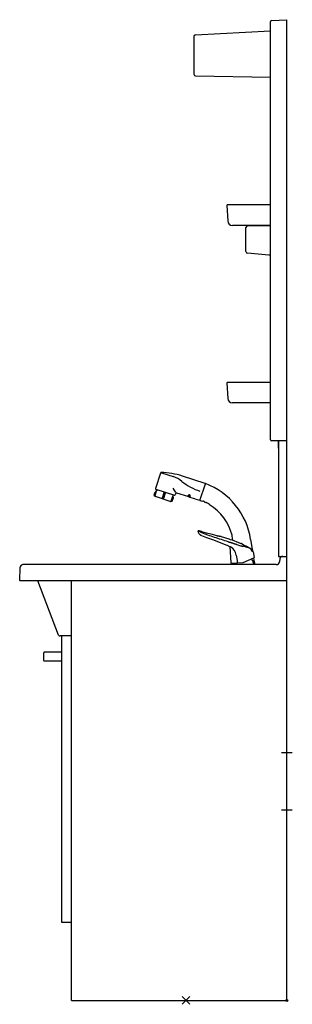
# Model space of a CAD drawing. Extents: x -490 to 10, y -7 to 1800.
import ezdxf

# ---------------------------------------------------------------- set-up
doc = ezdxf.new("R2010")
doc.units = 0
doc.layers.add('A', color=7, linetype='CONTINUOUS')
doc.layers.add('PV', color=7, linetype='CONTINUOUS')

msp = doc.modelspace()

# ---------------------------------------------------------------- linework, layer by layer
at = {"layer": 'A', "linetype": 'CONTINUOUS'}
for p, q in [((-10, 455), (10, 455)), ((0, 445), (0, 465)), ((-10, 350), (10, 350)), ((0, 340), (0, 360)), ((-192.071068, -7.071068), (-177.928932, 7.071068)), ((-177.928932, -7.071068), (-192.071068, 7.071068))]:
    msp.add_line(p, q, dxfattribs=at)
msp.add_circle((0, 0), 2, dxfattribs=at)
at = {"layer": 'A'}
msp.add_point((0, 0), dxfattribs=at)
at = {"layer": 'PV', "linetype": 'CONTINUOUS'}
for p, q in [((-30.000598, 1028.998326), (-30.000598, 1796.597401)), ((-28.100437, 1798.594971), (0, 1800)), ((0, 0), (0, 1800)), ((0, 1027.004233), (0, 1800)), ((-167.663152, 1772.170724), (-30.273659, 1779.504683)), ((-30.273659, 1779.504683), (-30.000598, 1779.519259)), ((-170.503294, 1769.174932), (-170.503349, 1699.964766)), ((-167.556663, 1696.965178), (-30.000598, 1694.517562)), ((-30.000598, 1694.517562), (-30.167114, 1694.520525)), ((-109.947044, 1458.975052), (-108.459026, 1430.581965)), ((-30.000598, 1460.027409), (-108.948395, 1460.027409)), ((-30.000598, 1422.52666), (-99.970505, 1422.52666)), ((-75.001501, 1374.260151), (-75.001501, 1418.563947)), ((-72.053798, 1421.563551), (-32.843616, 1422.247975)), ((-32.843616, 1422.247975), (-31.703286, 1422.267883)), ((-31.703286, 1422.267883), (-30.612549, 1422.286927)), ((-30.612549, 1422.286927), (-30.000598, 1422.297596)), ((-33.052732, 1367.84108), (-72.26291, 1371.271515)), ((-31.960723, 1367.745532), (-33.052732, 1367.84108)), ((-30.912523, 1367.653828), (-31.960723, 1367.745532)), ((-30.000598, 1367.574046), (-30.912523, 1367.653828)), ((-109.947044, 1133.183071), (-108.459026, 1104.789985)), ((-30.000598, 1134.235428), (-108.948395, 1134.235428)), ((-30.000598, 1096.734679), (-99.970505, 1096.734679)), ((0, 1027), (-28.035464, 1026.998591)), ((-15.0003, 1013.503964), (-15.0003, 1025.759685)), ((-15, 1027.004233), (-15, 815)), ((0, 815), (0, 1027)), ((-231.832176, 967.955007), (-241.005771, 939.721591)), ((-229.598954, 968.400132), (-208.662747, 961.597544)), ((-149.745206, 948.763005), (-191.591691, 962.359756)), ((-203.806896, 932.196951), (-208.331804, 940.107419)), ((-159.337859, 917.621823), (-149.32569, 948.436112)), ((-243.413434, 927.457468), (-242.011547, 931.772031)), ((-241.253007, 924.934569), (-243.078039, 926.360441)), ((-238.465469, 936.408759), (-241.848501, 932.078676)), ((-241.727697, 926.173497), (-238.794256, 935.201698)), ((-213.701118, 915.919005), (-240.946362, 924.771524)), ((-240.363732, 938.461517), (-206.125698, 927.336903)), ((-238.356911, 936.547707), (-237.98609, 937.688974)), ((-227.880375, 922.515399), (-224.756802, 932.128764)), ((-224.756802, 932.128764), (-225.698794, 927.287974)), ((-225.59784, 921.773758), (-222.474267, 931.387123)), ((-222.474267, 931.387123), (-224.756802, 932.128764)), ((-224.557526, 926.917153), (-222.474267, 931.387123)), ((-212.244945, 916.593968), (-209.311504, 925.622169)), ((-208.868006, 926.791958), (-208.676235, 921.30035)), ((-208.819672, 927.135874), (-208.503339, 928.109445)), ((-204.2476, 929.881025), (-204.865624, 927.978942)), ((-181.565054, 924.613941), (-201.727453, 931.165104)), ((-181.565054, 924.613941), (-180.929034, 926.571407)), ((-181.273672, 924.863503), (-180.481101, 927.302787)), ((-179.099657, 924.026866), (-181.055841, 924.478487)), ((-180.150519, 927.499902), (-177.208883, 926.544106)), ((-178.087254, 923.991265), (-178.752994, 924.207577)), ((-177.709232, 924.183877), (-177.000353, 926.365584)), ((-177.665722, 923.346971), (-177.029703, 925.304437)), ((-168.630685, 920.411309), (-177.665722, 923.346971)), ((-226.605898, 921.260126), (-227.366744, 921.50734)), ((-210.902657, 915.956385), (-213.357201, 915.87067)), ((-210.169732, 916.508684), (-208.72457, 920.956434)), ((-168.630685, 920.411309), (-168.530177, 920.720643)), ((-168.530177, 920.720643), (-164.250423, 919.330066)), ((-164.350931, 919.020732), (-164.250423, 919.330066)), ((-159.880966, 917.568352), (-164.350931, 919.020732)), ((-154.102198, 916.032788), (-154.250218, 915.581027)), ((-153.847485, 916.176669), (-154.102198, 916.032788)), ((-153.506426, 916.213368), (-153.847485, 916.176669)), ((-153.082794, 916.145959), (-153.506426, 916.213368)), ((-152.513893, 915.964263), (-153.082794, 916.145959)), ((-152.362281, 915.9108), (-152.513893, 915.964263)), ((-151.809872, 915.679405), (-152.362281, 915.9108)), ((-151.223775, 915.385149), (-151.809872, 915.679405)), ((-150.829509, 915.111521), (-151.223775, 915.385149)), ((-150.560569, 914.812577), (-150.829509, 915.111521)), ((-150.5712, 914.03225), (-150.421229, 914.487514)), ((-150.421229, 914.487514), (-150.560569, 914.812577)), ((-148.702484, 913.543351), (-148.809915, 913.223219)), ((-148.403967, 913.679296), (-148.702484, 913.543351)), ((-148.012092, 913.687455), (-148.403967, 913.679296)), ((-147.531329, 913.571487), (-148.012092, 913.687455)), ((-146.893747, 913.31477), (-147.531329, 913.571487)), ((-146.715138, 913.236901), (-146.893747, 913.31477)), ((-145.60916, 912.670105), (-146.715138, 913.236901)), ((-144.241839, 911.948162), (-145.60916, 912.670105)), ((-143.162619, 911.361397), (-144.241839, 911.948162)), ((-142.5036, 910.936367), (-143.162619, 911.361397)), ((-142.063077, 910.564955), (-142.5036, 910.936367)), ((-141.761942, 910.180695), (-142.063077, 910.564955)), ((-141.604619, 909.782491), (-141.761942, 910.180695)), ((-141.716014, 909.457151), (-141.604619, 909.782491)), ((-162.64804, 860.560528), (-162.648101, 860.084956)), ((-162.648101, 860.084956), (-162.582945, 859.704946)), ((-162.582785, 860.940519), (-162.64804, 860.560528)), ((-162.582945, 859.704946), (-161.914623, 858.123219)), ((-162.582793, 860.940526), (-162.340851, 861.685131)), ((-162.312562, 861.744069), (-162.340851, 861.685131)), ((-162.340851, 861.685131), (-162.333922, 861.682227)), ((-162.333922, 861.682227), (-162.315654, 861.674572)), ((-162.315654, 861.674572), (-162.303449, 861.669458)), ((-162.280542, 861.797537), (-162.312562, 861.744069)), ((-162.303449, 861.669458), (-162.27526, 861.657646)), ((-162.244863, 861.845491), (-162.280542, 861.797537)), ((-162.27526, 861.657646), (-162.26022, 861.651344)), ((-162.26022, 861.651344), (-162.245181, 861.645043)), ((-162.245181, 861.645043), (-162.230614, 861.638939)), ((-162.205601, 861.887886), (-162.244863, 861.845491)), ((-162.230614, 861.638939), (-162.216992, 861.633231)), ((-162.216992, 861.633231), (-162.204787, 861.628116)), ((-162.162828, 861.924679), (-162.205601, 861.887886)), ((-162.204787, 861.628116), (-156.511126, 859.058864)), ((-162.11662, 861.955827), (-162.162828, 861.924679)), ((-162.067048, 861.981285), (-162.11662, 861.955827)), ((-162.014189, 862.00101), (-162.067048, 861.981285)), ((-161.958114, 862.014958), (-162.014189, 862.00101)), ((-161.898899, 862.023086), (-161.958114, 862.014958)), ((-161.914623, 858.123219), (-161.369724, 857.276875)), ((-161.836618, 862.025349), (-161.898899, 862.023086)), ((-161.771343, 862.021704), (-161.836618, 862.025349)), ((-161.214781, 861.914761), (-161.771343, 862.021704)), ((-161.369724, 857.276875), (-161.291881, 857.155969)), ((-161.291881, 857.155969), (-160.98051, 856.672344)), ((-161.209969, 861.913184), (-161.214781, 861.914761)), ((-161.196369, 861.908726), (-161.209969, 861.913184)), ((-161.175236, 861.9018), (-161.196369, 861.908726)), ((-161.147826, 861.892816), (-161.175236, 861.9018)), ((-161.115394, 861.882187), (-161.147826, 861.892816)), ((-161.079197, 861.870323), (-161.115394, 861.882187)), ((-161.040488, 861.857636), (-161.079197, 861.870323)), ((-161.000524, 861.844538), (-161.040488, 861.857636)), ((-160.96056, 861.831439), (-161.000524, 861.844538)), ((-160.98051, 856.672344), (-159.867716, 855.45638)), ((-160.921852, 861.818752), (-160.96056, 861.831439)), ((-160.885654, 861.806888), (-160.921852, 861.818752)), ((-160.853222, 861.796259), (-160.885654, 861.806888)), ((-160.533269, 861.691296), (-160.853222, 861.796259)), ((-160.018107, 861.522253), (-160.533269, 861.691296)), ((-159.498897, 861.351835), (-160.018107, 861.522253)), ((-159.867716, 855.45638), (-159.12754, 854.86042)), ((-159.198729, 861.25407), (-159.498897, 861.351835)), ((-158.898484, 861.156609), (-159.198729, 861.25407)), ((-159.12754, 854.86042), (-158.212682, 854.23586)), ((-158.598158, 861.059453), (-158.898484, 861.156609)), ((-158.297746, 860.962602), (-158.598158, 861.059453)), ((-157.997245, 860.866056), (-158.297746, 860.962602)), ((-158.212682, 854.23586), (-157.494513, 853.823431)), ((-157.696651, 860.769815), (-157.997245, 860.866056)), ((-157.395958, 860.673878), (-157.696651, 860.769815)), ((-156.695495, 853.47182), (-157.494513, 853.823431)), ((-157.095164, 860.578247), (-157.395958, 860.673878)), ((-156.794264, 860.48292), (-157.095164, 860.578247)), ((-156.493253, 860.387898), (-156.794264, 860.48292)), ((-156.695495, 853.47182), (-147.245609, 849.894289)), ((-156.511126, 859.058864), (-150.356866, 856.294893)), ((-156.192129, 860.293181), (-156.493253, 860.387898)), ((-155.890886, 860.198769), (-156.192129, 860.293181)), ((-147.406872, 857.910163), (-155.890886, 860.198769)), ((-150.356866, 856.294893), (-145.737573, 854.535538)), ((-144.853919, 857.255275), (-147.406872, 857.910163)), ((-147.245609, 849.894289), (-147.273963, 849.903986)), ((-147.245609, 849.894289), (-136.562863, 845.726207)), ((-145.737587, 854.5355), (-142.611486, 853.513447)), ((-136.586344, 854.920082), (-144.853908, 857.255302)), ((-142.611486, 853.513447), (-139.485772, 852.490239)), ((-139.485772, 852.490239), (-136.360416, 851.465961)), ((-128.529113, 852.641051), (-136.586344, 854.920082)), ((-136.360416, 851.465961), (-133.235388, 850.4407)), ((-133.235388, 850.4407), (-130.110658, 849.414543)), ((-130.110658, 849.414543), (-126.986196, 848.387574)), ((-128.156179, 852.559764), (-128.529113, 852.641051)), ((-127.783778, 852.480943), (-128.156179, 852.559764)), ((-127.411713, 852.404608), (-127.783778, 852.480943)), ((-127.039788, 852.330779), (-127.411713, 852.404608)), ((-126.667804, 852.259476), (-127.039788, 852.330779)), ((-126.295565, 852.19072), (-126.667804, 852.259476)), ((-125.922873, 852.124531), (-126.295565, 852.19072)), ((-125.549532, 852.06093), (-125.922873, 852.124531)), ((-125.175345, 851.999935), (-125.549532, 852.06093)), ((-124.800114, 851.941568), (-125.175345, 851.999935)), ((-124.423642, 851.885849), (-124.800114, 851.941568)), ((-124.045733, 851.832798), (-124.423642, 851.885849)), ((-123.364895, 851.75893), (-124.045733, 851.832798)), ((-120.413501, 851.573314), (-123.364895, 851.75893)), ((-120.413501, 851.573314), (-106.622402, 847.198994)), ((-136.562863, 845.726207), (-110.331873, 835.782416)), ((-126.986196, 848.387574), (-123.861972, 847.359881)), ((-123.861972, 847.359881), (-120.737956, 846.331549)), ((-120.737956, 846.331549), (-117.614118, 845.302665)), ((-117.614118, 845.302665), (-114.490428, 844.273315)), ((-114.490428, 844.273315), (-111.366857, 843.243585)), ((-111.366857, 843.243585), (-108.243373, 842.213561)), ((-110.331873, 835.782416), (-109.419174, 835.428371)), ((-109.419174, 835.428371), (-108.375222, 834.973995)), ((-108.375222, 834.973995), (-107.614249, 834.606063)), ((-108.243373, 842.213561), (-107.810386, 842.080163)), ((-107.810386, 842.080163), (-107.317412, 841.928195)), ((-107.614249, 834.606063), (-103.209849, 832.277861)), ((-107.317412, 841.928195), (-106.771257, 841.759662)), ((-106.771257, 841.759662), (-106.178722, 841.576568)), ((-106.622402, 847.198994), (-103.664511, 846.212743)), ((-106.178722, 841.576568), (-105.54661, 841.380917)), ((-105.54661, 841.380917), (-104.881724, 841.174713)), ((-104.881724, 841.174713), (-104.190867, 840.959962)), ((-104.435136, 832.925558), (-102.883373, 803.316156)), ((-104.190867, 840.959962), (-103.480842, 840.738667)), ((-103.664511, 846.212743), (-100.513523, 845.124263)), ((-103.480842, 840.738667), (-102.75845, 840.512832)), ((-102.75845, 840.512832), (-102.030496, 840.284463)), ((-102.030496, 840.284463), (-101.303782, 840.055562)), ((-101.303782, 840.055562), (-100.58511, 839.828136)), ((-100.58511, 839.828136), (-99.879809, 839.603757)), ((-100.513523, 845.124263), (-88.815073, 840.506363)), ((-99.879809, 839.603757), (-99.18731, 839.382277)), ((-99.18731, 839.382277), (-98.505566, 839.163116)), ((-98.505566, 839.163116), (-97.832534, 838.945696)), ((-97.832534, 838.945696), (-97.16617, 838.729436)), ((-97.16617, 838.729436), (-96.504429, 838.513758)), ((-96.504429, 838.513758), (-95.845265, 838.298082)), ((-95.845265, 838.298082), (-95.186636, 838.081829)), ((-95.186636, 838.081829), (-94.526496, 837.86442)), ((-94.526496, 837.86442), (-93.8628, 837.645275)), ((-93.8628, 837.645275), (-93.193505, 837.423815)), ((-93.193505, 837.423815), (-92.516565, 837.19946)), ((-92.516565, 837.19946), (-91.878878, 836.987901)), ((-91.878878, 836.987901), (-84.702992, 834.669674)), ((-88.815073, 840.506363), (-87.709705, 840.044704)), ((-87.709705, 840.044704), (-86.604793, 839.579604)), ((-86.604793, 839.579604), (-85.49999, 839.1112)), ((-85.49999, 839.1112), (-84.394946, 838.639628)), ((-84.702992, 834.669674), (-84.187783, 834.517209)), ((-84.394946, 838.639628), (-84.405416, 838.939445)), ((-84.405416, 838.939445), (-83.897188, 838.712558)), ((-84.187783, 834.517209), (-83.706489, 834.378573)), ((-83.447337, 838.466174), (-83.897188, 838.712558)), ((-83.706489, 834.378573), (-83.258489, 834.253056)), ((-83.313361, 838.408986), (-83.447337, 838.466174)), ((-83.005582, 838.255185), (-83.313361, 838.408986)), ((-83.258489, 834.253056), (-82.843164, 834.13995)), ((-82.067119, 837.882909), (-83.005582, 838.255185)), ((-82.843164, 834.13995), (-82.459895, 834.038546)), ((-82.459895, 834.038546), (-82.108061, 833.948135)), ((-82.108061, 833.948135), (-81.787043, 833.86801)), ((-82.067119, 837.882909), (-81.558641, 837.648856)), ((-81.787043, 833.86801), (-81.49622, 833.79746)), ((-81.558641, 837.648856), (-81.548171, 837.349039)), ((-81.548171, 837.349039), (-78.314262, 835.808363)), ((-81.49622, 833.79746), (-81.234974, 833.735778)), ((-81.234974, 833.735778), (-81.002685, 833.682255)), ((-81.002685, 833.682255), (-80.798732, 833.636183)), ((-80.798732, 833.636183), (-80.622496, 833.596851)), ((-74.889507, 831.959946), (-80.622496, 833.596851)), ((-78.314262, 835.808363), (-74.295092, 833.823342)), ((-66.786092, 829.531033), (-74.889507, 831.959946)), ((-74.295092, 833.823342), (-68.628322, 830.856662)), ((-66.421562, 846.286534), (-63.621612, 827.997429)), ((-92.751141, 817.379692), (-91.36438, 807.512367)), ((-68.628322, 830.856662), (-65.546375, 829.151472)), ((-66.786092, 829.531032), (-65.58038, 828.960282)), ((-66.443209, 829.131165), (-66.448033, 829.130441)), ((-65.546375, 829.151472), (-64.233534, 828.405218)), ((-64.870789, 825.576898), (-65.46928, 828.815854)), ((-63.041679, 824.257955), (-64.713659, 825.228638)), ((-61.587957, 823.306067), (-64.487907, 825.031649)), ((-64.233534, 828.405218), (-64.007962, 828.270916)), ((-62.624901, 824.587165), (-62.755125, 825.284352)), ((-62.598337, 825.195794), (-62.755125, 825.284352)), ((-62.450255, 825.297646), (-62.575642, 826.136631)), ((-61.49374, 823.164544), (-59.981922, 813.048733)), ((-15.0003, 815), (0, 815)), ((-489.965101, 770.999391), (-489.120887, 795.174497)), ((-19.323833, 800), (-484.123933, 800)), ((-429.841861, 799.998586), (-429.841861, 799.999961)), ((-102.366609, 802.842629), (-80.271425, 803.61421)), ((-101.921558, 800), (-101.618367, 802.868758)), ((-91.36438, 807.512367), (-91.141487, 803.234619)), ((-80.271425, 803.61421), (-60.273061, 812.518055)), ((-80.271425, 803.61421), (-80.271229, 803.614298)), ((-62.972926, 806.819882), (-64.315275, 810.718346)), ((-62.972926, 806.819882), (-62.38242, 804.676825)), ((-60.939868, 806.790695), (-62.945584, 806.720654)), ((-58.487037, 800.928087), (-61.542949, 803.395973)), ((-61.189359, 812.110093), (-60.463076, 807.366056)), ((-60.22664, 805.954821), (-59.479036, 801.729203)), ((-19.32427, 799.998586), (-19.323833, 800)), ((-12.604907, 810.695866), (-13.382225, 805.164961)), ((-489.965101, 770.999391), (-489, 770)), ((0, 770), (-489, 770)), ((-418.668886, 670.694904), (-456.921845, 770)), ((-395, 0), (-395, 770)), ((-395, 669), (-415.967641, 669)), ((-413, 143), (-413, 669)), ((-446, 624), (-446, 638)), ((-413, 639), (-445, 639)), ((-413, 623), (-445, 623)), ((-395, 143), (-413, 143)), ((-395, 0), (0, 0))]:
    msp.add_line(p, q, dxfattribs=at)
for centre, radius, start, end in [((-28.000559, 1796.597427), 2.00004, 92.862405, 180), ((-167.503234, 1769.174929), 3.00006, 93.055593, 179.999954), ((-167.50329, 1699.964764), 3.00006, 179.999954, 268.98061), ((-108.948395, 1459.027389), 1.00002, 90, 183), ((-99.970505, 1431.02683), 8.50017, 183, 270), ((-72.001438, 1418.56396), 3.00006, 91, 180), ((-72.001438, 1374.260161), 3.00006, 180, 265), ((-108.948395, 1133.235408), 1.00002, 90, 183), ((-99.970505, 1105.234849), 8.50017, 183, 270), ((-28.000558, 1028.998326), 2.00004, 180, 269), ((-230.405591, 967.491481), 1.5, 88.591411, 161.999996), ((-233.719988, 832.702225), 136.33, 71.999996, 88.591411), ((-224.1136, 914.04472), 50, 50.539132, 71.999996), ((-240.054715, 939.412573), 1, 161.999996, 251.999996), ((-128.78094, 1029.853545), 100, 230.539132, 251.999996), ((-149.899714, 948.287477), 0.5, 341.999996, 71.999996), ((-149.135479, 948.374308), 0.2, 71.905452, 162), ((-195.278355, 826.690869), 130.338265, 8.646902, 69.237159), ((-242.462377, 927.148451), 1, 161.999996, 231.999996), ((-241.06049, 931.463014), 1, 141.999996, 161.999996), ((-240.637345, 925.72258), 1, 231.999996, 251.999996), ((-239.253479, 937.024421), 1, 321.999996, 341.999996), ((-227.11953, 922.268185), 0.8, 161.999996, 251.999996), ((-226.358685, 922.020971), 0.8, 251.999996, 341.999996), ((-225.12816, 927.102563), 0.6, 161.999996, 341.999996), ((-207.868615, 926.826857), 1, 161.999996, 181.999996), ((-205.816681, 928.287959), 1, 251.999996, 341.999996), ((-202.345487, 929.262991), 2, 71.999996, 161.999996), ((-180.988355, 924.770798), 0.3, 162, 257), ((-178.995013, 925.889775), 2.050625, 343.414634, 160.585357), ((-179.153491, 925.563828), 2.177716, 16.253639, 127.746361), ((-179.032171, 924.319177), 0.3, 257, 342), ((-177.994549, 924.276582), 0.3, 252, 342), ((-213.392101, 916.870061), 1, 251.999996, 271.999996), ((-210.930577, 916.755897), 0.8, 271.999996, 341.999996), ((-209.675626, 921.265451), 1, 341.999996, 1.999996), ((-159.726457, 918.04388), 0.5, 251.999996, 341.999996), ((-159.147648, 917.56002), 0.2, 162, 251.870955), ((-186.778499, 833.168219), 88.6, 68.460883, 71.870955), ((-186.778499, 833.168219), 88.6, 64.625693, 65.879298), ((-186.778499, 833.168219), 88.6, 13.360805, 59.429922), ((-158.952581, 839.777175), 60, 4.646088, 13.360805), ((-112.556503, 814.596231), 20, 7.999996, 62.138705), ((-65.665951, 828.779513), 0.2, 10.468982, 64.66846), ((-64.084106, 825.722261), 0.8, 190.468982, 239.685156), ((-65.54269, 825.693202), 3, 8.5, 59.231139), ((-62.919801, 824.532082), 0.3, 239.463704, 10.580049), ((-62.549157, 825.282865), 0.1, 240.541084, 8.5), ((-61.691543, 823.134983), 0.2, 8.5, 58.806305), ((-7.653566, 810), 5, 90, 172), ((-484.123933, 795), 5, 85.21955, 177.999996), ((-102.384058, 803.342325), 0.5, 183, 272), ((-59.972242, 805.340935), 2.5, 195.405219, 231.076436), ((-61.211347, 805.780605), 1, 10.033046, 92), ((-60.957317, 807.29039), 0.5, 272, 8.70405), ((-60.47643, 812.974828), 0.5, 294, 8.5), ((-59.115321, 800.150102), 1, 351.367165, 51.076436), ((-19.323833, 806), 6, 270, 352), ((-415.967641, 672), 3, 205.787328, 270), ((-445, 638), 1, 90, 180), ((-445, 624), 1, 180, 270)]:
    msp.add_arc(centre, radius, start, end, dxfattribs=at)

doc.saveas('drawing.dxf')
